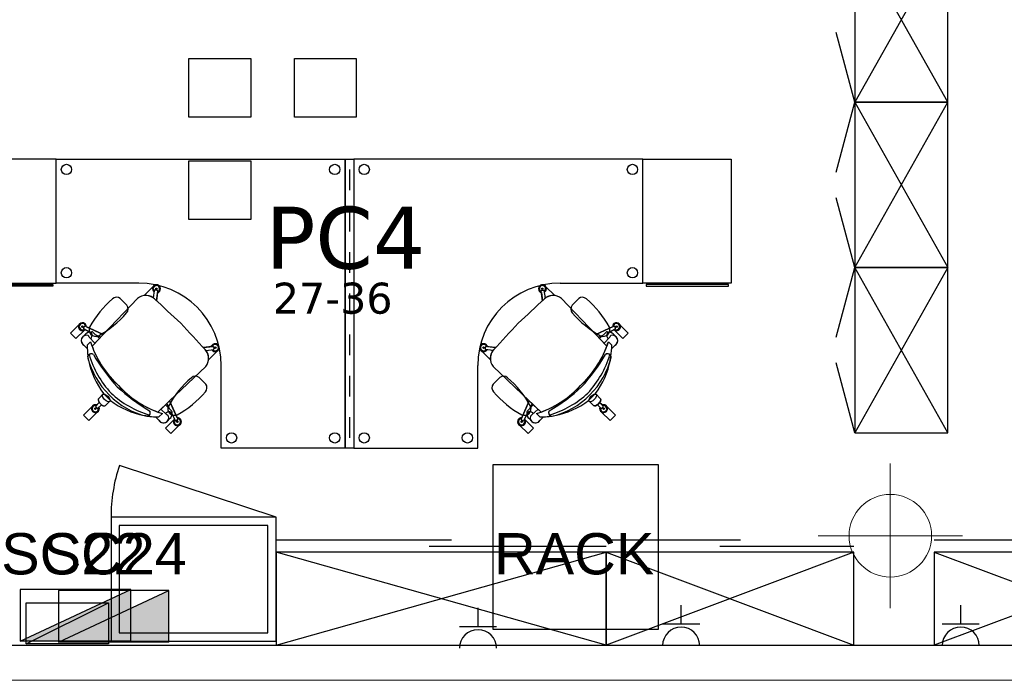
# Model space of a CAD drawing. Header units: metres. Extents: x -1 to 438, y -6 to 39.
# Tile 6 of 22: x 406.51 to 411.29, y 12.95 to 16.15. Entities that reach past the tile are written whole.
import ezdxf

# ---------------------------------------------------------------- set-up
doc = ezdxf.new("R2010")
doc.units = ezdxf.units.M
doc.linetypes.add('CONTINUA', pattern=[0])
for name, color, linetype, lineweight in [('INS P5  ELECTRICITAT ACTUAL', 7, 'CONTINUA', 25), ('INS P5  TELECOMUNICACIONS ACTUAL', 7, 'CONTINUA', 25), ('P5 MOBLES ACTUAL', 7, 'CONTINUA', 25), ('P5 MURS ACTUAL', 7, 'CONTINUA', 25)]:
    doc.layers.add(name, color=color, linetype=linetype, lineweight=lineweight)
doc.styles.add('ARIAL', font='arial.ttf')
doc.styles.add('VERDANA', font='verdana.ttf')

msp = doc.modelspace()

# ---------------------------------------------------------------- hatches: boundary and pattern name
at = {"layer": 'INS P5  ELECTRICITAT ACTUAL', "transparency": 33554687}
msp.add_hatch(color=100, dxfattribs=at).paths.add_polyline_path([(407.2368, 13.3841), (406.7019, 13.1341), (407.2368, 13.1341)])
at = {"layer": 'INS P5  TELECOMUNICACIONS ACTUAL', "transparency": 33554687}
msp.add_hatch(color=2, dxfattribs=at).paths.add_polyline_path([(407.0523, 13.3895), (406.5174, 13.1395), (407.0523, 13.1395)])

# ---------------------------------------------------------------- linework, layer by layer
at = {"layer": 'INS P5  ELECTRICITAT ACTUAL', "color": 180, "transparency": 33554687}
for p, q in [((406.7019, 13.1341), (407.2368, 13.3841)), ((407.2368, 13.3841), (406.7019, 13.3841)), ((406.7019, 13.3841), (406.7019, 13.1341)), ((407.2368, 13.1341), (407.2368, 13.3841)), ((408.7355, 13.2101), (408.7355, 13.3001)), ((409.7199, 13.2228), (409.7199, 13.3128)), ((411.075, 13.2228), (411.075, 13.3128)), ((409.6299, 13.2228), (409.8099, 13.2228)), ((410.985, 13.2228), (411.165, 13.2228)), ((408.6455, 13.2101), (408.8255, 13.2101)), ((407.2368, 13.1341), (406.7019, 13.1341))]:
    msp.add_line(p, q, dxfattribs=at)
for centre in [(408.7355, 13.1046), (409.7199, 13.1174), (411.075, 13.1174)]:
    msp.add_arc(centre, 0.09, 0, 180, dxfattribs=at)
at = {"layer": 'INS P5  TELECOMUNICACIONS ACTUAL', "transparency": 33554687}
for p, q in [((406.5174, 13.1395), (407.0523, 13.3895)), ((407.0523, 13.3895), (406.5174, 13.3895)), ((406.5174, 13.3895), (406.5174, 13.1395)), ((407.0523, 13.1395), (407.0523, 13.3895)), ((407.0523, 13.1395), (406.5174, 13.1395))]:
    msp.add_line(p, q, dxfattribs=at)
at = {"layer": 'INS P5  TELECOMUNICACIONS ACTUAL', "color": 180, "transparency": 33554687}
for points in [[(407.3346, 15.9613), (407.6345, 15.9613), (407.6345, 15.6766), (407.3346, 15.6766), (407.3346, 15.9613)], [(407.8455, 15.9613), (408.1453, 15.9613), (408.1453, 15.6766), (407.8455, 15.6766), (407.8455, 15.9613)], [(407.3346, 15.4658), (407.6345, 15.4658), (407.6345, 15.181), (407.3346, 15.181), (407.3346, 15.4658)]]:
    msp.add_lwpolyline(points, close=True, dxfattribs=at)
at = {"layer": 'INS P5  TELECOMUNICACIONS ACTUAL', "transparency": 33554687}
msp.add_lwpolyline([(408.8091, 13.9953), (409.6091, 13.9953), (409.6091, 13.1953), (408.8091, 13.1953), (408.8091, 13.9953)], close=True, dxfattribs=at)
at = {"layer": 'P5 MOBLES ACTUAL', "transparency": 33554687}
for p, q in [((411.0121, 16.5486), (410.5621, 15.7486)), ((411.0121, 15.7486), (410.5621, 16.5486)), ((410.5621, 15.7486), (411.0121, 14.9486)), ((410.5621, 14.9486), (411.0121, 15.7486)), ((411.0121, 14.9486), (410.5621, 14.1486)), ((411.0121, 14.1486), (410.5621, 14.9486)), ((407.757, 13.739), (406.9974, 13.99)), ((407.757, 13.739), (406.9974, 13.99)), ((409.357, 13.6295), (410.007, 13.6295)), ((410.9459, 13.6295), (411.5959, 13.6295)), ((409.357, 13.1195), (407.757, 13.5695)), ((407.757, 13.1195), (409.357, 13.5695)), ((410.557, 13.5695), (409.357, 13.1195)), ((409.357, 13.5695), (410.557, 13.1195)), ((409.907, 13.5995), (410.557, 13.5995)), ((412.1459, 13.5695), (410.9459, 13.1195)), ((410.9459, 13.5695), (412.1459, 13.1195)), ((406.5451, 13.1254), (406.9451, 13.3254)), ((406.5451, 13.1254), (406.9451, 13.3254))]:
    msp.add_line(p, q, dxfattribs=at)
at = {"layer": 'P5 MOBLES ACTUAL', "color": 180, "transparency": 33554687}
for p, q in [((410.5621, 15.7486), (410.4715, 16.0867)), ((410.4715, 15.4105), (410.5621, 15.7486)), ((408.1126, 15.4234), (408.1126, 15.3234)), ((410.5621, 14.9486), (410.4715, 15.2867)), ((408.1126, 15.2234), (408.1126, 15.1234)), ((408.1126, 15.0234), (408.1126, 14.9234)), ((410.4715, 14.6105), (410.5621, 14.9486)), ((407.1805, 14.845), (407.1739, 14.846)), ((409.0446, 14.845), (409.0512, 14.846)), ((406.9189, 14.6243), (407.0855, 14.799)), ((407.0016, 14.7984), (407.034, 14.7659)), ((407.1635, 14.8057), (407.1603, 14.8026)), ((407.1627, 14.8009), (407.1684, 14.8364)), ((407.1809, 14.8371), (407.1713, 14.8385)), ((407.1773, 14.7878), (407.1831, 14.8343)), ((407.1822, 14.8269), (407.1773, 14.7878)), ((407.1864, 14.8286), (407.1818, 14.8241)), ((408.1126, 14.8234), (408.1126, 14.7234)), ((409.0387, 14.8286), (409.0433, 14.8241)), ((409.0478, 14.7878), (409.042, 14.8343)), ((409.0429, 14.8269), (409.0478, 14.7878)), ((409.0442, 14.8371), (409.0538, 14.8385)), ((409.0624, 14.8009), (409.0567, 14.8364)), ((409.0616, 14.8057), (409.0648, 14.8026)), ((409.3062, 14.6243), (409.1396, 14.799)), ((409.2235, 14.7984), (409.1911, 14.7659)), ((406.8276, 14.663), (406.8235, 14.6542)), ((406.858, 14.6343), (406.8245, 14.6508)), ((406.9189, 14.6243), (406.8309, 14.6643)), ((409.3062, 14.6243), (409.3942, 14.6643)), ((409.3671, 14.6343), (409.4006, 14.6508)), ((409.3975, 14.663), (409.4016, 14.6542)), ((406.8277, 14.645), (406.7872, 14.6045)), ((406.8349, 14.6272), (406.82, 14.6128)), ((406.82, 14.6128), (406.8349, 14.6272)), ((406.858, 14.6343), (406.8312, 14.6475)), ((406.8785, 14.5815), (406.8513, 14.6114)), ((406.8652, 14.5674), (406.9189, 14.6243)), ((408.1126, 14.6234), (408.1126, 14.5234)), ((409.3599, 14.5674), (409.3062, 14.6243)), ((409.3466, 14.5815), (409.3738, 14.6114)), ((409.3671, 14.6343), (409.3939, 14.6475)), ((409.3902, 14.6272), (409.4051, 14.6128)), ((409.4051, 14.6128), (409.3902, 14.6272)), ((409.3974, 14.645), (409.4379, 14.6045)), ((406.8417, 14.5556), (406.8256, 14.5725)), ((406.8417, 14.5556), (406.8256, 14.5725)), ((406.8413, 14.5726), (406.8577, 14.589)), ((406.8577, 14.589), (406.8413, 14.5726)), ((406.8413, 14.5726), (406.8577, 14.589)), ((407.4045, 14.5606), (407.451, 14.5665)), ((407.4436, 14.5655), (407.4045, 14.5606)), ((407.4453, 14.5697), (407.4407, 14.5652)), ((407.4538, 14.5642), (407.4552, 14.5546)), ((407.4617, 14.5638), (407.4626, 14.5572)), ((408.7634, 14.5638), (408.7625, 14.5572)), ((408.7713, 14.5642), (408.7699, 14.5546)), ((408.8206, 14.5606), (408.7741, 14.5665)), ((408.7798, 14.5697), (408.7844, 14.5652)), ((408.7815, 14.5655), (408.8206, 14.5606)), ((409.3838, 14.5726), (409.3674, 14.589)), ((409.3674, 14.589), (409.3838, 14.5726)), ((409.3838, 14.5726), (409.3674, 14.589)), ((409.3834, 14.5556), (409.3995, 14.5725)), ((409.3834, 14.5556), (409.3995, 14.5725)), ((406.8484, 14.5006), (406.8453, 14.5187)), ((406.8484, 14.5006), (406.8453, 14.5187)), ((407.4176, 14.546), (407.4531, 14.5517)), ((407.4224, 14.5468), (407.4192, 14.5437)), ((408.8076, 14.546), (408.772, 14.5517)), ((408.8027, 14.5468), (408.8059, 14.5437)), ((409.3767, 14.5006), (409.3798, 14.5187)), ((409.3767, 14.5006), (409.3798, 14.5187)), ((407.2409, 14.3022), (407.4157, 14.4688)), ((407.4157, 14.4688), (407.2409, 14.3022)), ((408.9842, 14.3022), (408.8094, 14.4688)), ((408.8094, 14.4688), (408.9842, 14.3022)), ((410.5621, 14.1486), (410.4715, 14.4867)), ((407.3837, 14.4163), (407.4161, 14.3838)), ((408.1126, 14.4234), (408.1126, 14.3234)), ((408.8414, 14.4163), (408.809, 14.3838)), ((406.8964, 14.3132), (406.9209, 14.3376)), ((406.9543, 14.3042), (406.9209, 14.3376)), ((406.9543, 14.3042), (406.9209, 14.3376)), ((409.2708, 14.3042), (409.3042, 14.3376)), ((409.2708, 14.3042), (409.3042, 14.3376)), ((409.3287, 14.3132), (409.3042, 14.3376)), ((406.9001, 14.2951), (406.8832, 14.2776)), ((406.8901, 14.2672), (406.8833, 14.274)), ((406.9112, 14.284), (406.8937, 14.2671)), ((406.9299, 14.2798), (406.9543, 14.3042)), ((407.1841, 14.2485), (407.2409, 14.3022)), ((407.2409, 14.3022), (407.1841, 14.2485)), ((407.2409, 14.3022), (407.281, 14.2143)), ((408.9842, 14.3022), (408.9441, 14.2143)), ((409.041, 14.2485), (408.9842, 14.3022)), ((408.9842, 14.3022), (409.041, 14.2485)), ((409.2952, 14.2798), (409.2708, 14.3042)), ((409.3139, 14.284), (409.3314, 14.2671)), ((409.325, 14.2951), (409.3419, 14.2776)), ((409.335, 14.2672), (409.3418, 14.274)), ((406.8904, 14.2482), (406.8499, 14.2077)), ((407.1354, 14.2286), (407.1172, 14.2317)), ((407.1354, 14.2286), (407.1172, 14.2317)), ((407.1722, 14.2251), (407.1891, 14.2089)), ((407.1722, 14.2251), (407.1891, 14.2089)), ((407.1893, 14.2246), (407.2057, 14.241)), ((407.2057, 14.241), (407.1893, 14.2246)), ((407.2057, 14.241), (407.1893, 14.2246)), ((407.1981, 14.2618), (407.2281, 14.2346)), ((407.2509, 14.2413), (407.2675, 14.2079)), ((407.2509, 14.2413), (407.2642, 14.2146)), ((408.1126, 14.2234), (408.1126, 14.1234)), ((408.9742, 14.2413), (408.9576, 14.2079)), ((408.9742, 14.2413), (408.9609, 14.2146)), ((409.027, 14.2618), (408.997, 14.2346)), ((409.0359, 14.2246), (409.0194, 14.241)), ((409.0194, 14.241), (409.0359, 14.2246)), ((409.0194, 14.241), (409.0359, 14.2246)), ((409.0529, 14.2251), (409.036, 14.2089)), ((409.0529, 14.2251), (409.036, 14.2089)), ((409.0897, 14.2286), (409.1079, 14.2317)), ((409.0897, 14.2286), (409.1079, 14.2317)), ((409.3347, 14.2482), (409.3752, 14.2077)), ((407.2439, 14.2182), (407.2295, 14.2033)), ((407.2295, 14.2033), (407.2439, 14.2182)), ((407.2796, 14.2109), (407.2709, 14.2068)), ((408.9455, 14.2109), (408.9542, 14.2068)), ((408.9812, 14.2182), (408.9956, 14.2033)), ((408.9956, 14.2033), (408.9812, 14.2182))]:
    msp.add_line(p, q, dxfattribs=at)
at = {"layer": 'P5 MOBLES ACTUAL', "linetype": 'CONTINUA', "transparency": 33554687}
for p, q in [((407.757, 13.6295), (408.607, 13.6295)), ((408.4996, 13.5995), (409.357, 13.5995))]:
    msp.add_line(p, q, dxfattribs=at)
at = {"layer": 'P5 MOBLES ACTUAL', "color": 180, "transparency": 33554687}
for points in [[(411.0121, 15.7486), (411.0121, 16.5486), (410.5621, 16.5486), (410.5621, 15.7486), (411.0121, 15.7486)], [(411.0121, 14.9486), (411.0121, 15.7486), (410.5621, 15.7486), (410.5621, 14.9486), (411.0121, 14.9486)], [(406.2631, 14.8734), (406.6911, 14.8734), (406.6911, 15.4734), (406.2631, 15.4734), (406.2631, 14.8734)], [(408.1341, 15.4734), (408.1341, 14.0734), (408.0911, 14.0734), (408.0911, 15.4734), (408.1341, 15.4734)], [(409.9621, 14.8734), (409.5341, 14.8734), (409.5341, 15.4734), (409.9621, 15.4734), (409.9621, 14.8734)], [(411.0121, 14.1486), (411.0121, 14.9486), (410.5621, 14.9486), (410.5621, 14.1486), (411.0121, 14.1486)], [(406.2751, 14.8665), (406.6754, 14.8665), (406.6754, 14.8576), (406.2751, 14.8576), (406.2751, 14.8665)], [(409.9501, 14.8665), (409.5498, 14.8665), (409.5498, 14.8576), (409.9501, 14.8576), (409.9501, 14.8665)], [(406.9209, 14.3376), (406.8964, 14.3132), (406.8948, 14.3085), (406.8966, 14.3018), (406.9002, 14.2953), (406.9051, 14.2894), (406.9114, 14.2839), (406.9199, 14.279), (406.9254, 14.2782), (406.9299, 14.2798), (406.9543, 14.3042), (406.9209, 14.3376)], [(409.3042, 14.3376), (409.3287, 14.3132), (409.3303, 14.3085), (409.3285, 14.3018), (409.3249, 14.2953), (409.32, 14.2894), (409.3137, 14.2839), (409.3052, 14.279), (409.2997, 14.2782), (409.2952, 14.2798), (409.2708, 14.3042), (409.3042, 14.3376)]]:
    msp.add_lwpolyline(points, close=True, dxfattribs=at)
for points in [[(407.0911, 14.8733), (407.0911, 14.8734), (406.6911, 14.8734), (406.6911, 15.4734), (408.0911, 15.4734), (408.0911, 14.0734), (407.4911, 14.0734), (407.4911, 14.4734), (407.4911, 14.4733)], [(409.134, 14.8733), (409.1341, 14.8734), (409.5341, 14.8734), (409.5341, 15.4734), (408.1341, 15.4734), (408.1341, 14.0734), (408.7341, 14.0734), (408.7341, 14.4734), (408.734, 14.4733)], [(407.1207, 14.8132), (407.1197, 14.8141), (407.1603, 14.8547)], [(407.1207, 14.8132), (407.1197, 14.8141), (407.1603, 14.8547)], [(409.1044, 14.8132), (409.1054, 14.8141), (409.0648, 14.8547)], [(409.1044, 14.8132), (409.1054, 14.8141), (409.0648, 14.8547)], [(406.8652, 14.5674), (406.9189, 14.6243), (407.0855, 14.799)], [(407.1627, 14.8009), (407.1635, 14.8057), (407.1603, 14.8026)], [(409.0624, 14.8009), (409.0616, 14.8057), (409.0648, 14.8026)], [(409.3599, 14.5674), (409.3062, 14.6243), (409.1396, 14.799)], [(406.8277, 14.645), (406.7872, 14.6045), (406.7611, 14.6306), (406.8016, 14.6711)], [(406.7872, 14.6045), (406.7611, 14.6306), (406.8016, 14.6711)], [(406.8277, 14.645), (406.7872, 14.6045), (406.7611, 14.6306), (406.8016, 14.6711)], [(406.8377, 14.6612), (406.9189, 14.6243), (406.9059, 14.6105), (406.8821, 14.6223), (406.869, 14.6347)], [(409.3874, 14.6612), (409.3062, 14.6243), (409.3192, 14.6105), (409.343, 14.6223), (409.3561, 14.6347)], [(409.3974, 14.645), (409.4379, 14.6045), (409.464, 14.6306), (409.4235, 14.6711)], [(409.3974, 14.645), (409.4379, 14.6045), (409.464, 14.6306), (409.4235, 14.6711)], [(409.4379, 14.6045), (409.464, 14.6306), (409.4235, 14.6711)], [(406.869, 14.6347), (406.9006, 14.6049), (406.8652, 14.5674)], [(409.3561, 14.6347), (409.3245, 14.6049), (409.3599, 14.5674)], [(407.4176, 14.546), (407.4224, 14.5468), (407.4192, 14.5437)], [(407.4299, 14.504), (407.4308, 14.5031), (407.4714, 14.5436)], [(407.4299, 14.504), (407.4308, 14.5031), (407.4714, 14.5436)], [(408.7952, 14.504), (408.7943, 14.5031), (408.7537, 14.5436)], [(408.7952, 14.504), (408.7943, 14.5031), (408.7537, 14.5436)], [(408.8076, 14.546), (408.8027, 14.5468), (408.8059, 14.5437)], [(406.8499, 14.2077), (406.8238, 14.2338), (406.8643, 14.2743)], [(406.8884, 14.283), (406.9001, 14.2951), (406.9054, 14.2889), (406.9112, 14.284), (406.8991, 14.2723)], [(407.2514, 14.2523), (407.2215, 14.2839), (407.1841, 14.2485)], [(407.2779, 14.2211), (407.2409, 14.3022), (407.2272, 14.2893), (407.239, 14.2655), (407.2514, 14.2523)], [(408.9472, 14.2211), (408.9842, 14.3022), (408.9979, 14.2893), (408.9861, 14.2655), (408.9737, 14.2523)], [(408.9737, 14.2523), (409.0036, 14.2839), (409.041, 14.2485)], [(409.3367, 14.283), (409.325, 14.2951), (409.3197, 14.2889), (409.3139, 14.284), (409.326, 14.2723)], [(409.3752, 14.2077), (409.4013, 14.2338), (409.3608, 14.2743)], [(407.2617, 14.211), (407.2212, 14.1705), (407.2472, 14.1444), (407.2878, 14.185)], [(407.2617, 14.211), (407.2212, 14.1705), (407.2472, 14.1444), (407.2878, 14.185)], [(408.9634, 14.211), (409.0039, 14.1705), (408.9779, 14.1444), (408.9373, 14.185)], [(408.9634, 14.211), (409.0039, 14.1705), (408.9779, 14.1444), (408.9373, 14.185)]]:
    msp.add_lwpolyline(points, dxfattribs=at)
at = {"layer": 'P5 MOBLES ACTUAL', "transparency": 33554687}
for points in [[(406.957, 13.139), (407.757, 13.139), (407.757, 13.739), (406.957, 13.739), (406.957, 13.139)], [(406.957, 13.139), (407.757, 13.139), (407.757, 13.739), (406.957, 13.739), (406.957, 13.139)], [(406.997, 13.179), (407.717, 13.179), (407.717, 13.699), (406.997, 13.699), (406.997, 13.179)], [(406.997, 13.179), (407.717, 13.179), (407.717, 13.699), (406.997, 13.699), (406.997, 13.179)], [(407.757, 13.1195), (409.357, 13.1195), (409.357, 13.5695), (407.757, 13.5695), (407.757, 13.1195)], [(409.357, 13.1195), (410.557, 13.1195), (410.557, 13.5695), (409.357, 13.5695), (409.357, 13.1195)], [(410.9459, 13.1195), (412.1459, 13.1195), (412.1459, 13.5695), (410.9459, 13.5695), (410.9459, 13.1195)], [(406.9451, 13.1254), (406.5451, 13.1254), (406.5451, 13.3254), (406.9451, 13.3254), (406.9451, 13.1254)], [(406.9451, 13.1254), (406.5451, 13.1254), (406.5451, 13.3254), (406.9451, 13.3254), (406.9451, 13.1254)]]:
    msp.add_lwpolyline(points, close=True, dxfattribs=at)
at = {"layer": 'P5 MOBLES ACTUAL', "color": 180, "transparency": 33554687}
for centre, radius in [((406.7411, 15.4234), 0.025), ((408.0411, 15.4234), 0.025), ((408.1841, 15.4234), 0.025), ((409.4841, 15.4234), 0.025), ((406.7411, 14.9234), 0.025), ((409.4841, 14.9234), 0.025), ((407.1772, 14.8455), 0.00353), ((409.0479, 14.8455), 0.00353), ((406.8185, 14.6619), 0.00353), ((409.4066, 14.6619), 0.00353), ((407.4622, 14.5605), 0.00353), ((408.7629, 14.5605), 0.00353), ((406.8812, 14.2651), 0.00353), ((409.3439, 14.2651), 0.00353), ((407.2786, 14.2018), 0.00353), ((408.9465, 14.2018), 0.00353), ((407.5411, 14.1234), 0.025), ((408.0411, 14.1234), 0.025), ((408.1841, 14.1234), 0.025), ((408.6841, 14.1234), 0.025)]:
    msp.add_circle(centre, radius, dxfattribs=at)
for centre, radius, start, end in [((407.0911, 14.4733), 0.4, 0, 90), ((407.1772, 14.8455), 0.0192, 285.105, 238.6952), ((407.1772, 14.8455), 0.0192, 285.105, 151.4264), ((407.1772, 14.8455), 0.0153, 291.2724, 232.5278), ((409.134, 14.4733), 0.4, 90, 180), ((409.0479, 14.8455), 0.0192, 301.3048, 254.895), ((409.0479, 14.8455), 0.0192, 28.5736, 254.895), ((409.0479, 14.8455), 0.0153, 307.4722, 248.7276), ((407.2967, 14.4141), 0.5072, 130.9759, 151.0077), ((406.9837, 14.7741), 0.0301, 53.6499, 130.5973), ((407.1253, 14.751), 0.0623, 47.2205, 129.6832), ((407.1253, 14.751), 0.0623, 47.2205, 129.6832), ((407.1253, 14.751), 0.0623, 55.7599, 94.2331), ((407.1253, 14.751), 0.0623, 46.7979, 53.0825), ((425.1538, 34.0905), 26.3771, 227.00868, 227.38659), ((425.1538, 34.0905), 26.3771, 227.00868, 227.38659), ((425.1538, 34.0905), 26.3771, 227.00967, 227.03735), ((407.1706, 14.8364), 0.00224, 71.7811, 177.89), ((407.181, 14.8349), 0.00224, 345.9102, 92.0191), ((391.0713, 34.0905), 26.3771, 312.61341, 312.99132), ((391.0713, 34.0905), 26.3771, 312.61341, 312.99132), ((409.0441, 14.8349), 0.00224, 87.9809, 194.0898), ((391.0713, 34.0905), 26.3771, 312.96265, 312.99033), ((409.0545, 14.8364), 0.00224, 2.11, 108.2189), ((409.0998, 14.751), 0.0623, 126.9175, 133.2021), ((409.0998, 14.751), 0.0623, 50.3168, 132.7795), ((409.0998, 14.751), 0.0623, 50.3168, 132.7795), ((409.0998, 14.751), 0.0623, 85.7669, 124.2401), ((409.2414, 14.7741), 0.0301, 49.4027, 126.3501), ((408.9284, 14.4141), 0.5072, 28.9923, 49.0241), ((407.0098, 14.7481), 0.0301, 319.4027, 36.3501), ((409.2153, 14.7481), 0.0301, 143.6499, 220.5973), ((406.6497, 15.0611), 0.5072, 298.9923, 319.0241), ((409.5754, 15.0611), 0.5072, 220.9759, 241.0077), ((406.8185, 14.6619), 0.0192, 357.8018, 311.3919), ((406.8185, 14.6619), 0.0192, 151.4264, 298.5736), ((406.8185, 14.6619), 0.0192, 357.8018, 151.4264), ((406.8185, 14.6619), 0.0153, 3.9691, 305.2245), ((406.8253, 14.6529), 0.00224, 144.4779, 250.5867), ((406.8298, 14.6624), 0.00224, 58.607, 164.7158), ((406.8827, 14.6471), 0.0323, 156.5875, 293.4125), ((426.7072, 32.5371), 26.3771, 222.61341, 222.99132), ((426.7072, 32.5371), 26.3771, 222.61341, 222.99132), ((389.5179, 32.5371), 26.3771, 317.00868, 317.38659), ((389.5179, 32.5371), 26.3771, 317.00868, 317.38659), ((409.3424, 14.6471), 0.0323, 246.5875, 23.4125), ((409.4066, 14.6619), 0.0192, 228.6081, 182.1982), ((409.4066, 14.6619), 0.0192, 28.5736, 182.1982), ((409.4066, 14.6619), 0.0153, 234.7755, 176.0309), ((409.3953, 14.6624), 0.00224, 15.2842, 121.393), ((409.4066, 14.6619), 0.0192, 241.4264, 28.5736), ((409.3998, 14.6529), 0.00224, 289.4133, 35.5221), ((406.8381, 14.5948), 0.0256, 72.8342, 240.7387), ((406.8381, 14.5948), 0.0256, 135, 240.7387), ((406.8185, 14.6619), 0.0192, 298.5736, 311.3919), ((406.8522, 14.6123), 0.0229, 78.4471, 139.2909), ((406.8526, 14.6102), 0.0245, 77.4133, 136.1118), ((406.8405, 14.6095), 0.0109, 10.1365, 62.2126), ((406.8637, 14.6295), 0.00743, 44.456, 141.2688), ((406.8637, 14.6295), 0.00743, 44.456, 141.2688), ((406.8637, 14.6295), 0.00743, 44.456, 140.4405), ((406.8533, 14.6222), 0.0129, 16.3197, 68.661), ((406.842, 14.6217), 0.024, 312.3231, 9.9389), ((409.3614, 14.6295), 0.00743, 38.7312, 135.544), ((409.3614, 14.6295), 0.00743, 39.5595, 135.544), ((409.3614, 14.6295), 0.00743, 38.7312, 135.544), ((409.3831, 14.6217), 0.024, 170.0611, 227.6769), ((409.3718, 14.6222), 0.0129, 111.339, 163.6803), ((409.3725, 14.6102), 0.0245, 43.8882, 102.5867), ((409.3729, 14.6123), 0.0229, 40.7091, 101.5529), ((409.3846, 14.6095), 0.0109, 117.7874, 169.8635), ((409.387, 14.5948), 0.0256, 299.2613, 107.1658), ((409.4066, 14.6619), 0.0192, 228.6081, 241.4264), ((409.387, 14.5948), 0.0256, 299.2613, 45), ((407.2347, 14.5749), 0.3935, 180.3431, 188.2183), ((407.2347, 14.5749), 0.3935, 180.3431, 182.8228), ((407.2347, 14.5749), 0.3935, 180.3431, 188.2183), ((407.3246, 14.7379), 0.4901, 197.6852, 227.4767), ((407.3246, 14.7379), 0.4901, 197.6852, 200.36), ((407.3246, 14.7379), 0.4901, 197.6852, 200.36), ((407.3246, 14.7379), 0.4901, 200.36, 227.4767), ((407.3246, 14.7379), 0.4901, 200.36, 227.4767), ((426.7072, 32.5371), 26.3771, 222.96265, 222.99033), ((407.4622, 14.5605), 0.0192, 211.3048, 164.895), ((407.4622, 14.5605), 0.0192, 298.5736, 164.895), ((407.4622, 14.5605), 0.0153, 217.4722, 158.7276), ((407.4516, 14.5643), 0.00224, 357.9809, 104.0898), ((407.453, 14.5539), 0.00224, 272.11, 18.2189), ((408.7629, 14.5605), 0.0192, 15.105, 328.6952), ((408.7629, 14.5605), 0.0192, 15.105, 241.4264), ((408.7629, 14.5605), 0.0153, 21.2724, 322.5278), ((408.7721, 14.5539), 0.00224, 161.7811, 267.89), ((408.7735, 14.5643), 0.00224, 75.9102, 182.0191), ((389.5179, 32.5371), 26.3771, 317.00967, 317.03735), ((408.9005, 14.7379), 0.4901, 312.5233, 342.3148), ((408.9005, 14.7379), 0.4901, 312.5233, 339.64), ((408.9005, 14.7379), 0.4901, 312.5233, 339.64), ((408.9005, 14.7379), 0.4901, 339.64, 342.3148), ((408.9005, 14.7379), 0.4901, 339.64, 342.3148), ((408.9904, 14.5749), 0.3935, 351.7817, 359.6569), ((408.9904, 14.5749), 0.3935, 351.7817, 359.6569), ((408.9904, 14.5749), 0.3935, 357.1772, 359.6569), ((406.8614, 14.5138), 0.0169, 53.2999, 182.1685), ((407.2123, 14.6028), 0.3784, 193.6919, 225.7691), ((406.8614, 14.5138), 0.0169, 53.2999, 130.6764), ((407.3122, 14.667), 0.4826, 196.9158, 222.6097), ((407.3122, 14.667), 0.4826, 196.9158, 222.6097), ((407.6189, 14.9595), 0.8633, 210.0361, 222.9938), ((407.6189, 14.9595), 0.8633, 210.0361, 222.9938), ((407.3677, 14.5086), 0.0623, 36.9175, 43.2021), ((407.3677, 14.5086), 0.0623, 320.3168, 42.7795), ((407.3677, 14.5086), 0.0623, 320.3168, 42.7795), ((407.3677, 14.5086), 0.0623, 355.7669, 34.2401), ((408.8574, 14.5086), 0.0623, 137.2205, 219.6832), ((408.8574, 14.5086), 0.0623, 137.2205, 219.6832), ((408.8574, 14.5086), 0.0623, 145.7599, 184.2331), ((408.8574, 14.5086), 0.0623, 136.7979, 143.0825), ((408.6062, 14.9595), 0.8633, 317.0062, 329.9639), ((408.6062, 14.9595), 0.8633, 317.0062, 329.9639), ((408.9129, 14.667), 0.4826, 317.3903, 343.0842), ((408.9129, 14.667), 0.4826, 317.3903, 343.0842), ((409.0129, 14.6028), 0.3784, 314.2309, 346.3081), ((409.3637, 14.5138), 0.0169, 357.8315, 126.7001), ((409.3637, 14.5138), 0.0169, 49.3236, 126.7001), ((407.2347, 14.5749), 0.3935, 190.8937, 217.0927), ((407.2347, 14.5749), 0.3935, 190.8937, 217.0927), ((408.9904, 14.5749), 0.3935, 322.9073, 349.1063), ((408.9904, 14.5749), 0.3935, 322.9073, 349.1063), ((407.6788, 14.032), 0.5072, 130.9759, 151.0077), ((407.3658, 14.392), 0.0301, 53.6499, 130.5973), ((408.8593, 14.392), 0.0301, 49.4027, 126.3501), ((408.5463, 14.032), 0.5072, 28.9923, 49.0241), ((407.5761, 15.0022), 0.8633, 227.0062, 239.9639), ((407.5761, 15.0022), 0.8633, 227.0062, 239.9639), ((407.3546, 14.708), 0.4901, 222.5233, 252.3148), ((407.3546, 14.708), 0.4901, 222.5233, 249.64), ((407.3546, 14.708), 0.4901, 222.5233, 249.64), ((407.3919, 14.366), 0.0301, 319.4027, 36.3501), ((408.8332, 14.366), 0.0301, 143.6499, 220.5973), ((408.8705, 14.708), 0.4901, 287.6852, 317.4767), ((408.8705, 14.708), 0.4901, 290.36, 317.4767), ((408.8705, 14.708), 0.4901, 290.36, 317.4767), ((408.649, 15.0022), 0.8633, 300.0361, 312.9938), ((408.649, 15.0022), 0.8633, 300.0361, 312.9938), ((407.2194, 14.5956), 0.3784, 224.2309, 256.3081), ((407.2837, 14.6955), 0.4826, 227.3903, 253.0842), ((407.2837, 14.6955), 0.4826, 227.3903, 253.0842), ((407.0318, 14.6789), 0.5072, 298.9923, 319.0241), ((409.1933, 14.6789), 0.5072, 220.9759, 241.0077), ((408.9414, 14.6955), 0.4826, 286.9158, 312.6097), ((408.9414, 14.6955), 0.4826, 286.9158, 312.6097), ((409.0057, 14.5956), 0.3784, 283.6919, 315.7691), ((406.8812, 14.2651), 0.0192, 68.2049, 21.7951), ((406.8812, 14.2651), 0.0192, 68.2403, 151.4264), ((406.8812, 14.2651), 0.0153, 74.3723, 15.6277), ((406.8846, 14.2759), 0.00224, 129.0101, 235.119), ((406.8812, 14.2651), 0.0192, 298.5736, 21.7951), ((407.1916, 14.6181), 0.3935, 232.9073, 259.1063), ((407.1916, 14.6181), 0.3935, 232.9073, 259.1063), ((407.2648, 14.265), 0.0323, 156.5875, 293.4125), ((408.9603, 14.265), 0.0323, 246.5875, 23.4125), ((409.0335, 14.6181), 0.3935, 280.8937, 307.0927), ((409.0335, 14.6181), 0.3935, 280.8937, 307.0927), ((409.3439, 14.2651), 0.0192, 158.2049, 111.7951), ((409.3439, 14.2651), 0.0192, 158.2049, 241.4264), ((409.3439, 14.2651), 0.0153, 164.3723, 105.6277), ((409.3439, 14.2651), 0.0192, 28.5736, 111.7597), ((409.3405, 14.2759), 0.00224, 304.881, 50.9899), ((406.892, 14.2685), 0.00224, 214.881, 320.9899), ((407.1305, 14.2448), 0.0169, 267.8315, 36.7001), ((407.1916, 14.6181), 0.3935, 261.7817, 269.6569), ((407.1916, 14.6181), 0.3935, 261.7817, 267.1772), ((407.1305, 14.2448), 0.0169, 319.3236, 36.7001), ((407.1916, 14.6181), 0.3935, 267.1772, 269.6569), ((407.1916, 14.6181), 0.3935, 267.1772, 269.6569), ((407.3546, 14.708), 0.4901, 249.64, 252.3148), ((407.3546, 14.708), 0.4901, 249.64, 252.3148), ((407.2114, 14.2214), 0.0256, 209.2613, 17.1658), ((407.2384, 14.2253), 0.024, 80.0611, 137.6769), ((407.2262, 14.2238), 0.0109, 27.7874, 79.8635), ((407.2389, 14.2366), 0.0129, 21.339, 73.6803), ((407.2269, 14.2359), 0.0245, 313.8882, 12.5867), ((407.229, 14.2356), 0.0229, 310.7091, 11.5529), ((407.2462, 14.247), 0.00743, 308.7312, 45.544), ((407.2462, 14.247), 0.00743, 309.5595, 45.544), ((407.2462, 14.247), 0.00743, 308.7312, 45.544), ((407.2786, 14.2018), 0.0192, 138.6081, 92.1982), ((407.2786, 14.2018), 0.0192, 298.5736, 92.1982), ((408.9465, 14.2018), 0.0192, 87.8018, 41.3919), ((408.9465, 14.2018), 0.0192, 87.8018, 241.4264), ((408.9789, 14.247), 0.00743, 134.456, 231.2688), ((408.9789, 14.247), 0.00743, 134.456, 230.4405), ((408.9789, 14.247), 0.00743, 134.456, 231.2688), ((408.9961, 14.2356), 0.0229, 168.4471, 229.2909), ((408.9982, 14.2359), 0.0245, 167.4133, 226.1118), ((408.9862, 14.2366), 0.0129, 106.3197, 158.661), ((408.9867, 14.2253), 0.024, 42.3231, 99.9389), ((409.0137, 14.2214), 0.0256, 162.8342, 330.7387), ((408.9989, 14.2238), 0.0109, 100.1365, 152.2126), ((408.8705, 14.708), 0.4901, 287.6852, 290.36), ((408.8705, 14.708), 0.4901, 287.6852, 290.36), ((409.0335, 14.6181), 0.3935, 270.3431, 278.2183), ((409.0335, 14.6181), 0.3935, 270.3431, 272.8228), ((409.0335, 14.6181), 0.3935, 270.3431, 272.8228), ((409.0335, 14.6181), 0.3935, 272.8228, 278.2183), ((409.0946, 14.2448), 0.0169, 143.2999, 272.1685), ((409.0946, 14.2448), 0.0169, 143.2999, 220.6764), ((409.3331, 14.2685), 0.00224, 219.0101, 325.119), ((407.2114, 14.2214), 0.0256, 209.2613, 315), ((407.2786, 14.2018), 0.0192, 138.6081, 151.4264), ((407.2786, 14.2018), 0.0153, 144.7755, 86.0309), ((407.2696, 14.2086), 0.00224, 199.4133, 305.5221), ((407.2791, 14.2131), 0.00224, 285.2842, 31.393), ((408.9465, 14.2018), 0.0153, 93.9691, 35.2245), ((408.9461, 14.2131), 0.00224, 148.607, 254.7158), ((408.9555, 14.2086), 0.00224, 234.4779, 340.5867), ((408.9465, 14.2018), 0.0192, 28.5736, 41.3919), ((409.0137, 14.2214), 0.0256, 225, 330.7387)]:
    msp.add_arc(centre, radius, start, end, dxfattribs=at)
at = {"layer": 'P5 MOBLES ACTUAL', "transparency": 33554687}
msp.add_arc((407.757, 13.739), 0.8, 161.7191, 180, dxfattribs=at)
msp.add_arc((407.757, 13.739), 0.8, 161.7191, 180, dxfattribs=at)
at = {"layer": 'P5 MOBLES ACTUAL', "color": 180, "transparency": 33554687}
for centre, major_axis in [((406.9336, 14.3171), (-0.0168, 0.0168)), ((409.2915, 14.3171), (0.0168, 0.0168))]:
    msp.add_ellipse(centre, major_axis=major_axis, ratio=0.457927, dxfattribs=at)
for centre, major_axis, start_param, end_param in [((406.9131, 14.2965), (-0.0168, 0.0168), 0, 3.141593), ((409.312, 14.2965), (0.0168, 0.0168), 3.141593, 6.283185)]:
    msp.add_ellipse(centre, major_axis=major_axis, ratio=0.457927, start_param=start_param, end_param=end_param, dxfattribs=at)
at = {"layer": 'P5 MURS ACTUAL', "color": 180, "linetype": 'CONTINUA', "lineweight": 13, "transparency": 33554687}
for p, q in [((410.7337, 13.2995), (410.7337, 13.9995)), ((410.3837, 13.6495), (411.0837, 13.6495))]:
    msp.add_line(p, q, dxfattribs=at)
at = {"layer": 'P5 MURS ACTUAL', "transparency": 33554687}
msp.add_line((398.297, 13.1195), (423.7153, 13.1195), dxfattribs=at)
at = {"layer": 'P5 MURS ACTUAL', "lineweight": 13, "transparency": 33554687}
msp.add_line((397.7026, 12.9495), (424.3132, 12.9495), dxfattribs=at)
msp.add_circle((410.7337, 13.6495), 0.2, dxfattribs=at)

# ---------------------------------------------------------------- texts
at = {"layer": 'INS P5  ELECTRICITAT ACTUAL', "transparency": 33554687, "insert": (406.6255, 13.4594), "char_height": 0.2, "width": 0.803536, "attachment_point": 7, "style": 'ARIAL'}
msp.add_mtext('\\W1.00;SC24', dxfattribs=at)
at = {"layer": 'INS P5  TELECOMUNICACIONS ACTUAL', "color": 180, "transparency": 33554687, "attachment_point": 7, "style": 'VERDANA'}
for s, insert, char_height, width in [('\\W0.97;PC4', (407.7068, 14.937), 0.3, 0.945197), ('\\W0.97;27-36', (407.7412, 14.7222), 0.15, 0.685193)]:
    msp.add_mtext(s, dxfattribs=dict(at, insert=insert, char_height=char_height, width=width))
at = {"layer": 'INS P5  TELECOMUNICACIONS ACTUAL', "transparency": 33554687, "char_height": 0.2, "attachment_point": 7, "style": 'ARIAL'}
for s, insert, width in [('\\W1.00;SC22', (406.4247, 13.4594), 0.803536), ('\\W1.00;RACK', (408.8135, 13.4594), 0.880095)]:
    msp.add_mtext(s, dxfattribs=dict(at, insert=insert, width=width))

doc.saveas('drawing.dxf')
